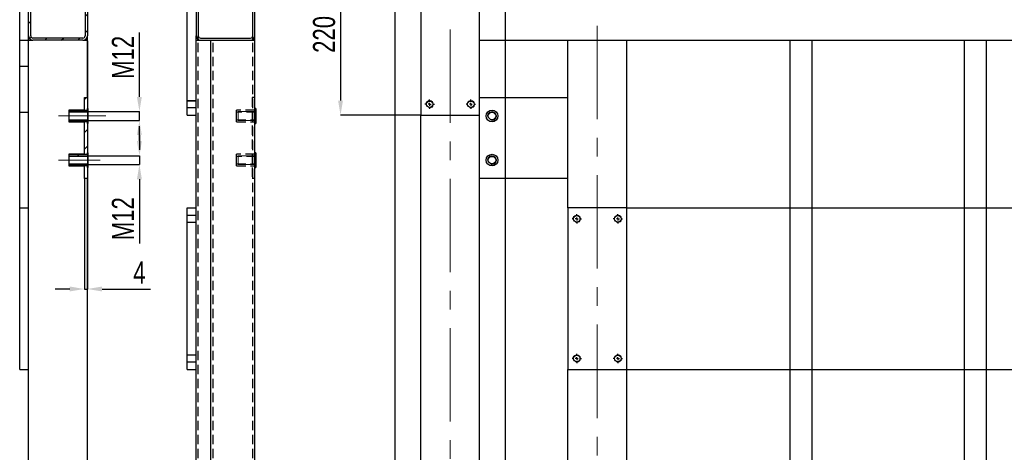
# Model space of a CAD drawing. Header units: millimetres. Extents: x 5 to 589, y 5 to 415.
# Tile 14 of 17: x 281 to 415, y 258 to 317. Entities that reach past the tile are written whole.
import ezdxf

# ---------------------------------------------------------------- set-up
doc = ezdxf.new("R2010")
doc.units = ezdxf.units.MM
doc.header["$PDSIZE"] = -1
doc.linetypes.add('CENTERX2', pattern=[20.32, 12.7, -2.54, 2.54, -2.54])
doc.linetypes.add('HIDDEN', pattern=[1.905, 1.27, -0.635])
for name, color, linetype in [('COTES', 1, 'Continuous'), ('TRAIT-FINS', 9, 'Continuous'), ('TRAIT-MIXTES', 3, 'CENTERX2'), ('TRAIT-TIRET', 2, 'HIDDEN')]:
    doc.layers.add(name, color=color, linetype=linetype)
doc.layers.add('TRAIT-FORT', color=4, linetype='Continuous', lineweight=25)
doc.styles.add('SLDTEXTSTYLE0', font='TXT', dxfattribs={"width": 0.75})
doc.dimstyles.new('SLDDIMSTYLE2', dxfattribs={"dimtxt": 3, "dimasz": 2, "dimexe": 0, "dimexo": 0.0625, "dimgap": 0.75, "dimtad": 1, "dimdec": 0, "dimlfac": 10, "dimrnd": 1e-09, "dimzin": 12, "dimdsep": 46, "dimtxsty": 'SLDTEXTSTYLE0', "dimsah": 1, "dimcen": 0.09, "dimadec": 0, "dimazin": 3, "dimtfac": 1, "dimtdec": 0, "dimtofl": 0, "dimtmove": 0, "dimatfit": 3, "dimfxl": 1, "dimfrac": 2, "dimtolj": 1, "dimtzin": 12, "dimarcsym": 0})
doc.dimstyles.new('SLDDIMSTYLE3', dxfattribs={"dimtxt": 3, "dimasz": 2, "dimexe": 0, "dimexo": 0.0625, "dimgap": 0.75, "dimtad": 1, "dimdec": 0, "dimlfac": 10, "dimrnd": 1e-09, "dimzin": 12, "dimdsep": 46, "dimtxsty": 'SLDTEXTSTYLE0', "dimsah": 1, "dimcen": 0.09, "dimadec": 0, "dimazin": 3, "dimtfac": 1, "dimtdec": 0, "dimtmove": 0, "dimatfit": 0, "dimfxl": 1, "dimfrac": 2, "dimtolj": 1, "dimtzin": 12, "dimarcsym": 0})

# ---------------------------------------------------------------- blocks, each defined once
blk = doc.blocks.new('_D_27')
at = {"layer": 'COTES', "color": 0, "lineweight": -2, "transparency": 16777216}
for p, q in [((332.27, 190.36), (332.27, 373.64)), ((345.27, 373.64), (334.27, 373.64)), ((347.27, 190.36), (347.27, 373.64))]:
    blk.add_line(p, q, dxfattribs=at)
at = {"layer": 'COTES', "color": 0, "transparency": 16777216}
for points in [[(334.27, 373.97), (334.27, 373.31), (332.27, 373.64)], [(345.27, 373.97), (345.27, 373.31), (347.27, 373.64)]]:
    blk.add_solid(points, dxfattribs=at)
at = {"layer": 'Defpoints', "color": 0, "transparency": 16777216}
for p in [(332.27, 373.64), (332.27, 190.3), (347.27, 190.3)]:
    blk.add_point(p, dxfattribs=at)
at = {"layer": 'COTES', "color": 0, "transparency": 16777216, "insert": (339.77, 377.39), "char_height": 3, "attachment_point": 2, "style": 'SLDTEXTSTYLE0'}
blk.add_mtext('\\A1;=150=', dxfattribs=at)
blk = doc.blocks.new('_D_49')
at = {"layer": 'COTES', "color": 0, "lineweight": -2, "transparency": 16777216}
for p, q in [((363.83, 291), (578.88, 291)), ((578.88, 271), (578.88, 289)), ((363.83, 269), (578.88, 269))]:
    blk.add_line(p, q, dxfattribs=at)
at = {"layer": 'COTES', "color": 0, "transparency": 16777216}
for points in [[(578.55, 289), (579.21, 289), (578.88, 291)], [(578.55, 271), (579.21, 271), (578.88, 269)]]:
    blk.add_solid(points, dxfattribs=at)
at = {"layer": 'Defpoints', "color": 0, "transparency": 16777216}
for p in [(363.77, 291), (578.88, 291), (363.77, 269)]:
    blk.add_point(p, dxfattribs=at)
at = {"layer": 'COTES', "color": 0, "transparency": 16777216, "insert": (575.13, 280), "char_height": 3, "attachment_point": 2, "rotation": 90, "style": 'SLDTEXTSTYLE0'}
blk.add_mtext('\\A1;220', dxfattribs=at)
blk = doc.blocks.new('_D_52')
at = {"layer": 'COTES', "color": 0, "lineweight": -2, "transparency": 16777216}
for p, q in [((335.71, 325.6), (324.85, 325.6)), ((324.85, 323.6), (324.85, 305.6)), ((335.71, 303.6), (324.85, 303.6))]:
    blk.add_line(p, q, dxfattribs=at)
at = {"layer": 'COTES', "color": 0, "transparency": 16777216}
for points in [[(324.52, 323.6), (325.18, 323.6), (324.85, 325.6)], [(324.52, 305.6), (325.18, 305.6), (324.85, 303.6)]]:
    blk.add_solid(points, dxfattribs=at)
at = {"layer": 'Defpoints', "color": 0, "transparency": 16777216}
for p in [(335.77, 325.6), (324.85, 303.6), (335.77, 303.6)]:
    blk.add_point(p, dxfattribs=at)
at = {"layer": 'COTES', "color": 0, "transparency": 16777216, "insert": (321.1, 314.6), "char_height": 3, "attachment_point": 2, "rotation": 90, "style": 'SLDTEXTSTYLE0'}
blk.add_mtext('\\A1;220', dxfattribs=at)
blk = doc.blocks.new('SW_CENTERMARKSYMBOL_30')
at = {"layer": 'TRAIT-MIXTES', "color": 0}
for p, q in [((-0.4, 0), (-0.64, 0)), ((0, 0), (-0.2, 0)), ((0, 0.4), (0, 0.64)), ((0, 0), (0, 0.2)), ((0, 0), (0, -0.2)), ((0, 0), (0.2, 0)), ((0.4, 0), (0.64, 0)), ((0, -0.4), (0, -0.64))]:
    blk.add_line(p, q, dxfattribs=at)
blk = doc.blocks.new('SW_CENTERMARKSYMBOL_31')
at = {"layer": 'TRAIT-MIXTES', "color": 0}
for p, q in [((-0.4, 0), (-0.64, 0)), ((0, 0), (-0.2, 0)), ((0, 0.4), (0, 0.64)), ((0, 0), (0, 0.2)), ((0, 0), (0, -0.2)), ((0, 0), (0.2, 0)), ((0.4, 0), (0.64, 0)), ((0, -0.4), (0, -0.64))]:
    blk.add_line(p, q, dxfattribs=at)
blk = doc.blocks.new('SW_CENTERMARKSYMBOL_38')
at = {"layer": 'TRAIT-MIXTES', "color": 0}
for p, q in [((-0.4, 0), (-0.64, 0)), ((0, 0), (-0.2, 0)), ((0, 0.4), (0, 0.64)), ((0, 0), (0, 0.2)), ((0, 0), (0, -0.2)), ((0, 0), (0.2, 0)), ((0.4, 0), (0.64, 0)), ((0, -0.4), (0, -0.64))]:
    blk.add_line(p, q, dxfattribs=at)
blk = doc.blocks.new('SW_CENTERMARKSYMBOL_39')
at = {"layer": 'TRAIT-MIXTES', "color": 0}
for p, q in [((-0.4, 0), (-0.64, 0)), ((0, 0), (-0.2, 0)), ((0, 0.4), (0, 0.64)), ((0, 0), (0, 0.2)), ((0, 0), (0, -0.2)), ((0, 0), (0.2, 0)), ((0.4, 0), (0.64, 0)), ((0, -0.4), (0, -0.64))]:
    blk.add_line(p, q, dxfattribs=at)
blk = doc.blocks.new('SW_CENTERMARKSYMBOL_40')
at = {"layer": 'TRAIT-MIXTES', "color": 0}
for p, q in [((-0.4, 0), (-0.64, 0)), ((0, 0), (-0.2, 0)), ((0, 0.4), (0, 0.64)), ((0, 0), (0, 0.2)), ((0, 0), (0, -0.2)), ((0, 0), (0.2, 0)), ((0.4, 0), (0.64, 0)), ((0, -0.4), (0, -0.64))]:
    blk.add_line(p, q, dxfattribs=at)
blk = doc.blocks.new('SW_CENTERMARKSYMBOL_41')
at = {"layer": 'TRAIT-MIXTES', "color": 0}
for p, q in [((-0.4, 0), (-0.64, 0)), ((0, 0), (-0.2, 0)), ((0, 0.4), (0, 0.64)), ((0, 0), (0, 0.2)), ((0, 0), (0, -0.2)), ((0, 0), (0.2, 0)), ((0.4, 0), (0.64, 0)), ((0, -0.4), (0, -0.64))]:
    blk.add_line(p, q, dxfattribs=at)
blk = doc.blocks.new('_D_98')
at = {"layer": 'COTES', "color": 0, "lineweight": -2, "transparency": 16777216}
for p, q in [((297.5, 306.1), (297.5, 314.85)), ((290.58, 304.1), (297.5, 304.1)), ((297.5, 302.9), (297.5, 304.1)), ((290.58, 302.9), (297.5, 302.9)), ((297.5, 300.9), (297.5, 298.9))]:
    blk.add_line(p, q, dxfattribs=at)
at = {"layer": 'COTES', "color": 0, "transparency": 16777216}
for points in [[(297.16, 306.1), (297.83, 306.1), (297.5, 304.1)], [(297.16, 300.9), (297.83, 300.9), (297.5, 302.9)]]:
    blk.add_solid(points, dxfattribs=at)
at = {"layer": 'Defpoints', "color": 0, "transparency": 16777216}
for p in [(290.52, 304.1), (297.5, 304.1), (290.52, 302.9)]:
    blk.add_point(p, dxfattribs=at)
at = {"layer": 'COTES', "color": 0, "transparency": 16777216, "insert": (293.75, 311.48), "char_height": 3, "attachment_point": 2, "rotation": 90, "style": 'SLDTEXTSTYLE0'}
blk.add_mtext('\\A1;M12', dxfattribs=at)
blk = doc.blocks.new('_D_99')
at = {"layer": 'COTES', "color": 0, "lineweight": -2, "transparency": 16777216}
for p, q in [((297.5, 300.1), (297.5, 302.1)), ((290.58, 298.1), (297.5, 298.1)), ((297.5, 298.1), (297.5, 296.9)), ((290.58, 296.9), (297.5, 296.9)), ((297.5, 294.9), (297.5, 286.15))]:
    blk.add_line(p, q, dxfattribs=at)
at = {"layer": 'COTES', "color": 0, "transparency": 16777216}
for points in [[(297.16, 300.1), (297.83, 300.1), (297.5, 298.1)], [(297.16, 294.9), (297.83, 294.9), (297.5, 296.9)]]:
    blk.add_solid(points, dxfattribs=at)
at = {"layer": 'Defpoints', "color": 0, "transparency": 16777216}
for p in [(290.52, 298.1), (290.52, 296.9), (297.5, 296.9)]:
    blk.add_point(p, dxfattribs=at)
at = {"layer": 'COTES', "color": 0, "transparency": 16777216, "insert": (293.75, 289.53), "char_height": 3, "attachment_point": 2, "rotation": 90, "style": 'SLDTEXTSTYLE0'}
blk.add_mtext('\\A1;M12', dxfattribs=at)
blk = doc.blocks.new('_D_100')
at = {"layer": 'COTES', "color": 0, "lineweight": -2, "transparency": 16777216}
for p, q in [((290.42, 313.73), (290.42, 279.96)), ((290.02, 294.93), (290.02, 279.96)), ((288.02, 279.96), (286.02, 279.96)), ((290.02, 279.96), (290.42, 279.96)), ((292.42, 279.96), (299, 279.96))]:
    blk.add_line(p, q, dxfattribs=at)
at = {"layer": 'COTES', "color": 0, "transparency": 16777216}
for points in [[(288.02, 280.3), (288.02, 279.63), (290.02, 279.96)], [(292.42, 280.3), (292.42, 279.63), (290.42, 279.96)]]:
    blk.add_solid(points, dxfattribs=at)
at = {"layer": 'Defpoints', "color": 0, "transparency": 16777216}
for p in [(290.42, 313.8), (290.02, 295), (290.02, 279.96)]:
    blk.add_point(p, dxfattribs=at)
at = {"layer": 'COTES', "color": 0, "transparency": 16777216, "insert": (297.5, 283.71), "char_height": 3, "attachment_point": 2, "style": 'SLDTEXTSTYLE0'}
blk.add_mtext('\\A1;4', dxfattribs=at)

msp = doc.modelspace()

# ---------------------------------------------------------------- hatches: boundary and pattern name
at = {"layer": 'TRAIT-FINS'}
h = msp.add_hatch(dxfattribs=at)
h.set_pattern_fill('ANSI31', color=256, scale=0.5, angle=3e-322, style=0)
edge = h.paths.add_edge_path(flags=0)
edge.add_arc((289.82, 314.4), 0.6, 270, 360)
edge.add_line((290.42, 314.4), (290.42, 321.2))
edge.add_arc((289.82, 321.2), 0.6, 0, 90)
edge.add_line((289.82, 321.8), (283.02, 321.8))
edge.add_arc((283.02, 321.2), 0.6, 90, 180)
edge.add_line((282.42, 321.2), (282.42, 314.4))
edge.add_arc((283.02, 314.4), 0.6, 180, 270)
edge.add_line((283.02, 313.8), (289.82, 313.8))
edge = h.paths.add_edge_path(flags=0)
edge.add_line((290.12, 321.2), (290.12, 314.4))
edge.add_arc((289.82, 314.4), 0.3, 270, 360, ccw=False)
edge.add_line((289.82, 314.1), (283.02, 314.1))
edge.add_arc((283.02, 314.4), 0.3, 180, 270, ccw=False)
edge.add_line((282.72, 314.4), (282.72, 321.2))
edge.add_arc((283.02, 321.2), 0.3, 90, 180, ccw=False)
edge.add_line((283.02, 321.5), (289.82, 321.5))
edge.add_arc((289.82, 321.2), 0.3, 0, 90, ccw=False)
h = msp.add_hatch(dxfattribs=at)
h.set_pattern_fill('DIN 201 ACIER ET FONTE', color=256, style=0, pattern_type=2)
h.set_pattern_definition([(45, (0, 0), (-13.4704, 13.4704), []), (45, (4.49, 2e-323), (-13.4704, 13.4704), []), (45, (8.98, 4e-323), (-13.4704, 13.4704), []), (45, (13.47, 6e-323), (-13.4704, 13.4704), [])])
edge = h.paths.add_edge_path(flags=0)
edge.add_line((305.81, 313.8), (312.61, 313.8))
edge.add_arc((312.61, 314.4), 0.6, 270, 360)
edge.add_line((313.21, 314.4), (313.21, 321.2))
edge.add_arc((312.61, 321.2), 0.6, 0, 90)
edge.add_line((312.61, 321.8), (305.81, 321.8))
edge.add_arc((305.81, 321.2), 0.6, 90, 180)
edge.add_line((305.21, 321.2), (305.21, 314.4))
edge.add_arc((305.81, 314.4), 0.6, 180, 270)
edge = h.paths.add_edge_path(flags=0)
edge.add_arc((312.61, 314.4), 0.3, 270, 360, ccw=False)
edge.add_line((312.61, 314.1), (305.81, 314.1))
edge.add_arc((305.81, 314.4), 0.3, 180, 270, ccw=False)
edge.add_line((305.51, 314.4), (305.51, 321.2))
edge.add_arc((305.81, 321.2), 0.3, 90, 180, ccw=False)
edge.add_line((305.81, 321.5), (312.61, 321.5))
edge.add_arc((312.61, 321.2), 0.3, 0, 90, ccw=False)
edge.add_line((312.91, 321.2), (312.91, 314.4))
h = msp.add_hatch(dxfattribs=at)
h.set_pattern_fill('ANSI31', color=256, scale=0.5, angle=3e-322, style=0)
h.paths.add_polyline_path([(290.02, 306), (290.02, 304.3), (290.42, 304.3), (290.42, 306)], flags=0)
h = msp.add_hatch(dxfattribs=at)
h.set_pattern_fill('ANSI31', color=256, scale=0.5, angle=3e-322, style=0)
h.paths.add_polyline_path([(290.52, 304.5), (290.42, 304.5), (290.42, 304.3), (287.92, 304.3), (287.92, 304.01), (290.52, 304.01)], flags=0)
h = msp.add_hatch(dxfattribs=at)
h.set_pattern_fill('ANSI31', color=256, scale=0.5, angle=3e-322, style=0)
h.paths.add_polyline_path([(290.42, 302.5), (290.52, 302.5), (290.52, 302.99), (287.92, 302.99), (287.92, 302.7), (290.42, 302.7)], flags=0)
h = msp.add_hatch(dxfattribs=at)
h.set_pattern_fill('ANSI31', color=256, scale=0.5, angle=3e-322, style=0)
h.paths.add_polyline_path([(290.02, 302.7), (290.02, 298.3), (290.42, 298.3), (290.42, 302.7)], flags=0)
h = msp.add_hatch(dxfattribs=at)
h.set_pattern_fill('ANSI31', color=256, scale=0.5, angle=3e-322, style=0)
h.paths.add_polyline_path([(290.52, 298.5), (290.42, 298.5), (290.42, 298.3), (287.92, 298.3), (287.92, 298.01), (290.52, 298.01)], flags=0)
h = msp.add_hatch(dxfattribs=at)
h.set_pattern_fill('ANSI31', color=256, scale=0.5, angle=3e-322, style=0)
h.paths.add_polyline_path([(290.42, 296.5), (290.52, 296.5), (290.52, 296.99), (287.92, 296.99), (287.92, 296.7), (290.42, 296.7)], flags=0)
h = msp.add_hatch(dxfattribs=at)
h.set_pattern_fill('ANSI31', color=256, scale=0.5, angle=3e-322, style=0)
h.paths.add_polyline_path([(290.02, 296.7), (290.02, 295), (290.42, 295), (290.42, 296.7)], flags=0)

# ---------------------------------------------------------------- linework, layer by layer
at = {"layer": 'TRAIT-FINS', "lineweight": 18}
for p, q in [((304.01, 305.6), (305.21, 305.6)), ((304.01, 305.6), (305.21, 305.6)), ((305.21, 304.6), (305.21, 305.6)), ((305.21, 304.6), (305.21, 305.6)), ((287.92, 304.1), (290.52, 304.1)), ((304.01, 304.6), (305.21, 304.6)), ((304.01, 304.6), (305.21, 304.6)), ((313.31, 304.1), (310.91, 304.1)), ((310.91, 304.1), (310.91, 302.9)), ((287.92, 302.9), (290.52, 302.9)), ((313.31, 302.9), (310.91, 302.9)), ((287.92, 298.1), (290.52, 298.1)), ((313.31, 298.1), (310.91, 298.1)), ((310.91, 298.1), (310.91, 296.9)), ((287.92, 296.9), (290.52, 296.9)), ((313.31, 296.9), (310.91, 296.9)), ((304.01, 290), (305.21, 290)), ((304.01, 290), (305.21, 290)), ((305.21, 289), (305.21, 290)), ((305.21, 289), (305.21, 290)), ((304.01, 289), (305.21, 289)), ((304.01, 289), (305.21, 289)), ((304.01, 271), (305.21, 271)), ((304.01, 271), (305.21, 271)), ((305.21, 270), (305.21, 271)), ((305.21, 270), (305.21, 271)), ((304.01, 270), (305.21, 270)), ((304.01, 270), (305.21, 270))]:
    msp.add_line(p, q, dxfattribs=at)
for centre, radius in [((336.97, 305.1), 0.5), ((342.57, 305.1), 0.5), ((345.45, 303.5), 0.6), ((345.45, 297.5), 0.6), ((356.97, 289.5), 0.5), ((362.57, 289.5), 0.5), ((356.97, 270.5), 0.5), ((362.57, 270.5), 0.5)]:
    msp.add_arc(centre, radius, 255, 195, dxfattribs=at)
at = {"layer": 'TRAIT-FORT', "lineweight": 25}
for p, q in [((304.01, 303.6), (304.01, 325.6)), ((335.77, 325.6), (335.77, 303.6)), ((343.77, 303.6), (343.77, 325.6)), ((281.22, 313.8), (281.22, 321.8)), ((282.42, 314.4), (282.42, 321.2)), ((282.72, 314.4), (282.72, 321.2)), ((290.12, 321.2), (290.12, 314.4)), ((290.42, 321.2), (290.42, 314.4)), ((305.21, 321.2), (305.21, 314.4)), ((305.51, 321.2), (305.51, 314.4)), ((312.91, 314.4), (312.91, 321.2)), ((313.21, 314.4), (313.21, 321.2)), ((281.22, 310.3), (281.22, 313.8)), ((281.22, 313.8), (282.42, 313.8)), ((282.42, 313.8), (282.42, 314.4)), ((282.42, 291), (282.42, 313.8)), ((282.42, 313.8), (283.02, 313.8)), ((289.82, 314.1), (283.02, 314.1)), ((289.82, 313.8), (283.02, 313.8)), ((289.82, 313.8), (290.42, 313.8)), ((290.42, 313.8), (290.42, 314.4)), ((290.42, 306), (290.42, 313.8)), ((305.21, 313.8), (305.21, 314.4)), ((305.21, 291), (305.21, 313.8)), ((305.21, 313.8), (305.81, 313.8)), ((305.81, 314.1), (312.61, 314.1)), ((305.81, 313.8), (312.61, 313.8)), ((307.21, 239.8), (307.21, 313.8)), ((312.61, 313.8), (313.21, 313.8)), ((313.21, 313.8), (313.21, 314.4)), ((313.21, 239.8), (313.21, 313.8)), ((343.77, 313.8), (355.77, 313.8)), ((355.77, 291), (355.77, 313.8)), ((355.77, 313.8), (356.37, 313.8)), ((356.37, 313.8), (363.17, 313.8)), ((363.17, 313.8), (363.77, 313.8)), ((363.77, 291), (363.77, 313.8)), ((363.77, 313.8), (432.27, 313.8)), ((385.99, 239.8), (385.99, 313.8)), ((388.99, 239.8), (388.99, 313.8)), ((409.71, 239.8), (409.71, 313.8)), ((412.71, 239.8), (412.71, 313.8)), ((281.22, 310.3), (282.42, 310.3)), ((281.22, 304), (281.22, 310.3)), ((290.02, 306), (290.42, 306)), ((290.02, 304.3), (290.02, 306)), ((290.42, 306), (290.42, 304.3)), ((343.77, 306), (355.77, 306)), ((281.22, 304), (282.42, 304)), ((281.22, 291), (281.22, 304)), ((290.02, 304.3), (287.92, 304.3)), ((287.92, 304.3), (290.42, 304.3)), ((287.92, 304.3), (287.92, 304.3)), ((287.92, 304.3), (287.92, 304.01)), ((290.52, 304.01), (287.92, 304.01)), ((287.92, 304.01), (287.92, 302.99)), ((290.02, 304.3), (290.42, 304.3)), ((290.52, 304.5), (290.42, 304.5)), ((290.42, 304.5), (290.52, 304.5)), ((290.42, 304.3), (290.42, 304.5)), ((290.52, 304.5), (290.52, 304.5)), ((290.52, 304.01), (290.52, 304.5)), ((290.52, 302.99), (290.52, 304.01)), ((313.31, 304.5), (313.21, 304.5)), ((313.31, 304.5), (313.31, 302.5)), ((287.92, 302.99), (290.52, 302.99)), ((287.92, 302.99), (287.92, 302.7)), ((287.92, 302.7), (290.02, 302.7)), ((290.42, 302.7), (287.92, 302.7)), ((287.92, 302.7), (287.92, 302.7)), ((290.42, 302.7), (290.02, 302.7)), ((290.02, 298.3), (290.02, 302.7)), ((290.42, 302.5), (290.42, 302.7)), ((290.42, 302.7), (290.42, 298.3)), ((290.52, 302.5), (290.52, 302.99)), ((304.01, 303.6), (305.21, 303.6)), ((335.77, 303.6), (343.77, 303.6)), ((335.77, 238), (335.77, 303.6)), ((343.77, 239.8), (343.77, 303.6)), ((290.42, 302.5), (290.52, 302.5)), ((290.52, 302.5), (290.42, 302.5)), ((290.52, 302.5), (290.52, 302.5)), ((313.21, 302.5), (313.31, 302.5)), ((290.02, 298.3), (287.92, 298.3)), ((287.92, 298.3), (290.42, 298.3)), ((287.92, 298.3), (287.92, 298.3)), ((287.92, 298.3), (287.92, 298.01)), ((290.52, 298.01), (287.92, 298.01)), ((287.92, 298.01), (287.92, 296.99)), ((290.02, 298.3), (290.42, 298.3)), ((290.52, 298.5), (290.42, 298.5)), ((290.42, 298.5), (290.52, 298.5)), ((290.42, 298.3), (290.42, 298.5)), ((290.52, 298.5), (290.52, 298.5)), ((290.52, 298.01), (290.52, 298.5)), ((290.52, 296.99), (290.52, 298.01)), ((313.31, 298.5), (313.21, 298.5)), ((313.31, 298.5), (313.31, 296.5)), ((287.92, 296.99), (290.52, 296.99)), ((287.92, 296.99), (287.92, 296.7)), ((287.92, 296.7), (290.02, 296.7)), ((290.42, 296.7), (287.92, 296.7)), ((287.92, 296.7), (287.92, 296.7)), ((290.42, 296.7), (290.02, 296.7)), ((290.02, 295), (290.02, 296.7)), ((290.42, 296.7), (290.42, 295)), ((290.42, 296.5), (290.42, 296.7)), ((290.42, 296.5), (290.52, 296.5)), ((290.52, 296.5), (290.42, 296.5)), ((290.52, 296.5), (290.52, 296.99)), ((290.52, 296.5), (290.52, 296.5)), ((313.21, 296.5), (313.31, 296.5)), ((290.42, 295), (290.02, 295)), ((290.42, 239.8), (290.42, 295)), ((355.77, 295), (343.77, 295)), ((281.22, 269), (281.22, 291)), ((281.22, 291), (282.42, 291)), ((282.42, 269), (282.42, 291)), ((304.01, 269), (304.01, 291)), ((304.01, 291), (305.21, 291)), ((305.21, 269), (305.21, 291)), ((355.77, 291), (355.77, 269)), ((363.77, 291), (355.77, 291)), ((363.77, 269), (363.77, 291)), ((281.22, 269), (282.42, 269)), ((282.42, 243.3), (282.42, 269)), ((304.01, 269), (305.21, 269)), ((305.21, 243.3), (305.21, 269)), ((355.77, 243.3), (355.77, 269)), ((355.77, 269), (363.77, 269)), ((363.77, 243.3), (363.77, 269))]:
    msp.add_line(p, q, dxfattribs=at)
for centre, radius in [((336.97, 305.1), 0.44), ((342.57, 305.1), 0.44), ((345.45, 303.5), 0.8), ((345.45, 303.5), 0.51), ((345.45, 297.5), 0.8), ((345.45, 297.5), 0.51), ((356.97, 289.5), 0.44), ((362.57, 289.5), 0.44), ((356.97, 270.5), 0.44), ((362.57, 270.5), 0.44)]:
    msp.add_circle(centre, radius, dxfattribs=at)
for centre, radius, start, end in [((283.02, 314.4), 0.6, 180, 270), ((283.02, 314.4), 0.3, 180, 270), ((289.82, 314.4), 0.3, 270, 0), ((289.82, 314.4), 0.6, 270, 0), ((305.81, 314.4), 0.6, 180, 270), ((305.81, 314.4), 0.3, 180, 270), ((312.61, 314.4), 0.6, 270, 0), ((312.61, 314.4), 0.3, 270, 0)]:
    msp.add_arc(centre, radius, start, end, dxfattribs=at)
at = {"layer": 'TRAIT-MIXTES', "lineweight": 18}
for p, q in [((339.77, 180.64), (339.77, 370.57)), ((359.77, 181.13), (359.77, 349.4)), ((286.48, 303.5), (292.91, 303.5)), ((286.48, 297.5), (292.16, 297.5))]:
    msp.add_line(p, q, dxfattribs=at)
at = {"layer": 'TRAIT-TIRET'}
for p, q in [((305.51, 313.8), (305.51, 314.4)), ((305.51, 239.8), (305.51, 313.8)), ((307.51, 239.8), (307.51, 313.8)), ((312.91, 313.8), (312.91, 314.4)), ((312.91, 239.8), (312.91, 313.8)), ((305.21, 305.54), (304.01, 305.54)), ((312.81, 306), (312.81, 295)), ((313.21, 306), (312.81, 306)), ((304.01, 304.66), (305.21, 304.66)), ((310.71, 303.5), (310.71, 304.3)), ((313.21, 304.3), (310.71, 304.3)), ((313.31, 304.01), (310.71, 304.01)), ((313.21, 304.3), (312.81, 304.3)), ((310.71, 302.7), (310.71, 303.5)), ((310.71, 302.99), (313.31, 302.99)), ((310.71, 302.7), (313.21, 302.7)), ((312.81, 302.7), (313.21, 302.7)), ((310.71, 297.5), (310.71, 298.3)), ((313.21, 298.3), (310.71, 298.3)), ((313.31, 298.01), (310.71, 298.01)), ((310.71, 296.7), (310.71, 297.5)), ((313.21, 298.3), (312.81, 298.3)), ((310.71, 296.99), (313.31, 296.99)), ((310.71, 296.7), (313.21, 296.7)), ((312.81, 296.7), (313.21, 296.7)), ((313.21, 295), (312.81, 295)), ((305.21, 289.94), (304.01, 289.94)), ((304.01, 289.06), (305.21, 289.06)), ((305.21, 270.94), (304.01, 270.94)), ((304.01, 270.06), (305.21, 270.06))]:
    msp.add_line(p, q, dxfattribs=at)

# ---------------------------------------------------------------- block references
at = {"layer": 'TRAIT-MIXTES'}
for name, p in [('SW_CENTERMARKSYMBOL_31', (336.97, 305.1)), ('SW_CENTERMARKSYMBOL_30', (342.57, 305.1)), ('SW_CENTERMARKSYMBOL_41', (356.97, 289.5)), ('SW_CENTERMARKSYMBOL_40', (362.57, 289.5)), ('SW_CENTERMARKSYMBOL_39', (356.97, 270.5)), ('SW_CENTERMARKSYMBOL_38', (362.57, 270.5))]:
    msp.add_blockref(name, p, dxfattribs=at)

# ---------------------------------------------------------------- dimensions: what is measured, and where the dimension line sits
at = {"layer": 'COTES'}
dim = msp.add_linear_dim(base=(332.27, 373.64), p1=(347.27, 190.3), p2=(332.27, 190.3), text='=<>=', dimstyle='SLDDIMSTYLE2', dxfattribs=at)
dim.commit()
dim.dimension.update_dxf_attribs({"geometry": '_D_27', "text_midpoint": (339.77, 373.64), "dimtype": 160})
for base, p1, p2, picture, middle in [((324.85, 303.6), (335.77, 325.6), (335.77, 303.6), '_D_52', (324.85, 314.6)), ((578.88, 291), (363.77, 269), (363.77, 291), '_D_49', (578.88, 280))]:
    dim = msp.add_linear_dim(base=base, p1=p1, p2=p2, angle=90, dimstyle='SLDDIMSTYLE2', dxfattribs=at)
    dim.commit()
    dim.dimension.update_dxf_attribs({"geometry": picture, "text_midpoint": middle, "dimtype": 160})
for base, p1, p2, picture, middle in [((297.5, 304.1), (290.52, 302.9), (290.52, 304.1), '_D_98', (297.5, 311.48)), ((297.5, 296.9), (290.52, 298.1), (290.52, 296.9), '_D_99', (297.5, 289.53))]:
    dim = msp.add_linear_dim(base=base, p1=p1, p2=p2, angle=90, text='M<>', dimstyle='SLDDIMSTYLE3', dxfattribs=at)
    dim.commit()
    dim.dimension.update_dxf_attribs({"geometry": picture, "text_midpoint": middle, "dimtype": 160})
dim = msp.add_linear_dim(base=(290.02, 279.96), p1=(290.42, 313.8), p2=(290.02, 295), dimstyle='SLDDIMSTYLE3', dxfattribs=at)
dim.commit()
dim.dimension.update_dxf_attribs({"geometry": '_D_100', "text_midpoint": (297.5, 279.96), "dimtype": 160})

doc.saveas('drawing.dxf')
